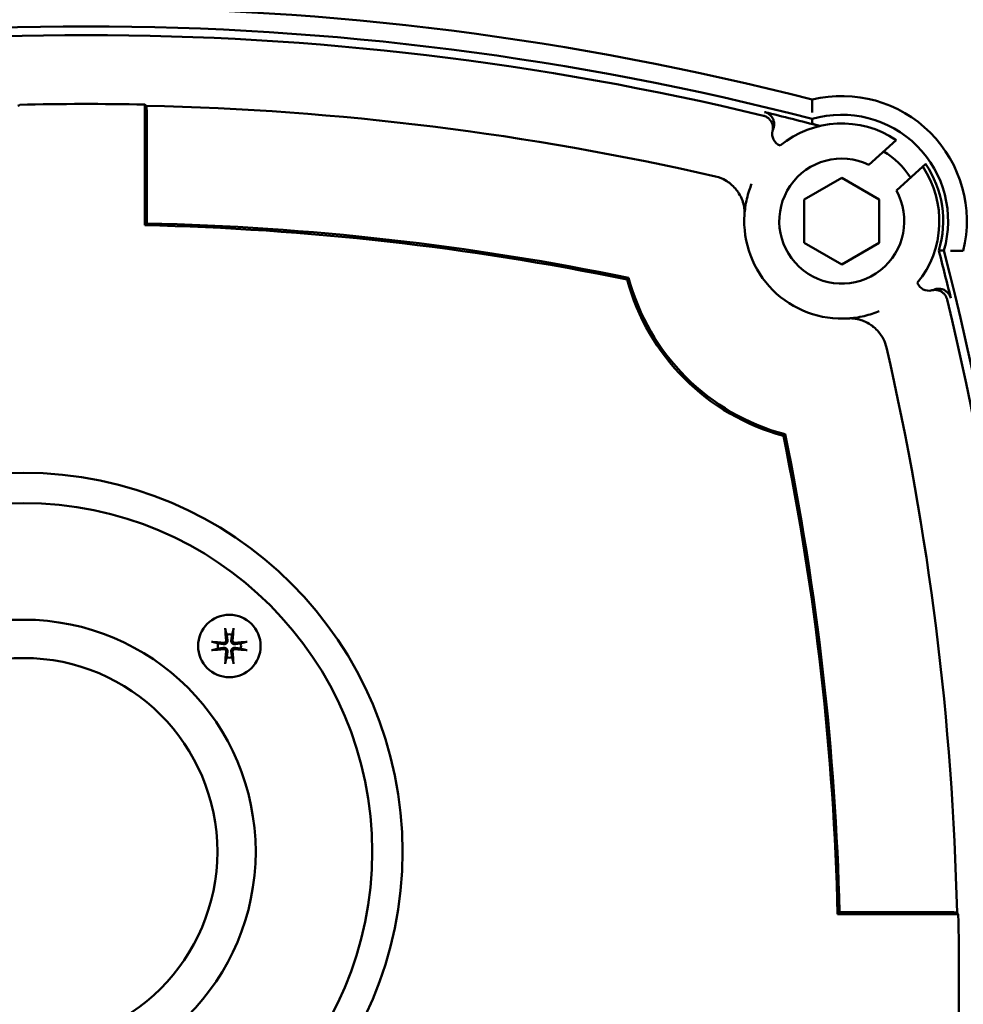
# Model space of a CAD drawing. Header units: millimetres. Extents: x -4813 to 10023, y -389 to 1491.
# Tile 31 of 36: x 1278 to 1353, y 794 to 873. Entities that reach past the tile are written whole.
import ezdxf

# ---------------------------------------------------------------- set-up
doc = ezdxf.new("R2010")
doc.units = ezdxf.units.MM
doc.header["$LTSCALE"] = 4
doc.layers.add('Видимый контур (ГОСТ)', color=7, linetype='Continuous', lineweight=50)
doc.layers.add('Размер (ГОСТ)', color=7, linetype='Continuous', lineweight=25)
doc.styles.add('Обычный текст (ГОСТ)', font='GOST Common Italic.ttf')
doc.dimstyles.new('Обычный (ГОСТ)', dxfattribs={"dimscale": 4, "dimtxt": 3.5, "dimasz": 3.5, "dimexe": 1, "dimexo": 0, "dimgap": 0.5, "dimtad": 1, "dimtxsty": 'Обычный текст (ГОСТ)', "dimblk": 'Filled-1', "dimcen": 0.09, "dimdle": 15, "dimclrd": 256, "dimclre": 256, "dimclrt": 256, "dimazin": 2, "dimtfac": 0.714286, "dimtdec": 3, "dimtmove": 0, "dimatfit": 3, "dimfxl": 1, "dimtolj": 1, "dimlwd": 25, "dimlwe": 25, "dimarcsym": 0})

# ---------------------------------------------------------------- blocks, each defined once
blk = doc.blocks.new('Filled-1')
at = {"color": 0}
for p, q in [((0, 0), (-1, 0.1429)), ((-1, 0.1429), (-1, -0.1429)), ((-1, 0), (0, 0)), ((-1, -0.1429), (0, 0))]:
    blk.add_line(p, q, dxfattribs=at)
at = {"color": 0, "flags": 128}
blk.add_lwpolyline([(-1, -0.1429), (0, 0), (-1, 0.1429), (-1, -0.1429)], dxfattribs=at)
at = {"color": 0}
blk.add_solid([(-1, -0.1429), (0, 0), (-1, 0.1429), (-1, -0.1429)], dxfattribs=at)
blk = doc.blocks.new('*D12')
at = {"layer": 'Defpoints', "color": 0, "linetype": 'Continuous', "transparency": 16777216}
for p in [(1218.989, 977.846), (1223.932, 697.846), (1464.257, 697.846)]:
    blk.add_point(p, dxfattribs=at)
at = {"layer": 'Размер (ГОСТ)', "linetype": 'Continuous', "lineweight": 25, "transparency": 16777216}
for p, q in [((1218.989, 977.846), (1468.257, 977.846)), ((1464.257, 963.846), (1464.257, 711.846)), ((1223.932, 697.846), (1468.257, 697.846))]:
    blk.add_line(p, q, dxfattribs=at)
at = {"layer": 'Размер (ГОСТ)', "linetype": 'Continuous', "lineweight": 25, "transparency": 16777216, "xscale": 14, "yscale": 14, "zscale": 14}
for p, rotation in [((1464.257, 977.846), 90), ((1464.257, 697.846), 270)]:
    blk.add_blockref('Filled-1', p, dxfattribs=dict(at, rotation=rotation))
at = {"layer": 'Размер (ГОСТ)', "linetype": 'Continuous', "lineweight": 25, "transparency": 16777216, "insert": (1448.257, 822.977), "char_height": 14, "attachment_point": 1, "rotation": 90, "style": 'Обычный текст (ГОСТ)'}
blk.add_mtext('\\A1;280', dxfattribs=at)

msp = doc.modelspace()

# ---------------------------------------------------------------- linework, layer by layer
at = {"layer": 'Видимый контур (ГОСТ)'}
for p, q in [((1287.802, 856.189), (1287.802, 865.842)), ((1287.959, 856.342), (1287.959, 865.081)), ((1345.713, 861.031), (1347.894, 863.003)), ((1350.021, 860.881), (1347.909, 858.972)), ((1350.021, 860.881), (1350.249, 861.088)), ((1350.249, 861.088), (1350.275, 861.111)), ((1340.549, 858.256), (1343.549, 859.988)), ((1343.549, 859.988), (1346.549, 858.256)), ((1340.549, 854.792), (1340.549, 858.256)), ((1346.549, 858.256), (1346.549, 854.792)), ((1343.549, 853.06), (1340.549, 854.792)), ((1346.549, 854.792), (1343.549, 853.06)), ((1352.86, 801.095), (1343.207, 801.095)), ((1352.1, 801.252), (1343.361, 801.252))]:
    msp.add_line(p, q, dxfattribs=at)
for centre, radius in [((1278.12, 806.095), 30.299), ((1278.12, 806.095), 27.87), ((1278.12, 806.095), 18.554), ((1294.571, 822.545), 2.5), ((1278.12, 806.095), 15.489)]:
    msp.add_circle(centre, radius, dxfattribs=at)
for centre, radius, start, end in [((1283.12, 640.782), 232.812, 75.55894, 104.44106), ((1283.12, 640.782), 231.313, 75.4619, 104.5381), ((1283.12, 640.782), 230.614, 76.41796, 103.58204), ((1343.549, 856.524), 10, 346.295, 103.705), ((1283.12, 640.782), 225.108, 88.80829, 91.35376), ((1283.12, 640.782), 225.012, 77.07808, 88.77107), ((1283.12, 640.782), 230.92, 75.28146, 76.41138), ((1343.549, 856.524), 8.5, 343.85219, 106.14781), ((1343.549, 856.524), 7.802, 56.15491, 129.30445), ((1338.982, 863.488), 1, 165.91166, 248.00204), ((1343.549, 856.524), 5, 64.35456, 29.31692), ((1343.549, 856.524), 6.5, 32.30526, 59.04235), ((1343.549, 856.524), 7.802, 320.69555, 33.955), ((1343.549, 856.524), 8.107, 343.09837, 34.26471), ((1343.549, 856.524), 7.802, 176.05023, 273.94977), ((1283.12, 640.782), 215.457, 78.41979, 88.75491), ((1283.12, 640.782), 215.614, 78.394, 88.71403), ((1127.808, 796.095), 230.92, 13.58862, 14.56518), ((1127.808, 796.095), 231.313, 345.4619, 14.5381), ((1343.549, 856.524), 17.644, 194.89473, 255.10527), ((1343.549, 856.524), 17.802, 195.20837, 254.79163), ((1350.513, 851.956), 1, 201.99796, 284.08834), ((1127.808, 796.095), 230.614, 346.41796, 13.58204), ((1127.808, 796.095), 225.012, 1.30999, 12.92192), ((1127.808, 796.095), 215.457, 1.32975, 11.58021), ((1127.808, 796.095), 215.614, 1.37057, 11.606), ((1294.571, 822.545), 0.935, 76.76803, 103.23197), ((1294.571, 822.545), 0.935, 166.76803, 193.23197), ((1294.571, 822.545), 0.935, 346.76803, 13.23197), ((1294.571, 822.545), 0.935, 256.76803, 283.23197), ((1127.808, 796.095), 225.108, 358.72727, 1.27273)]:
    msp.add_arc(centre, radius, start, end, dxfattribs=at)
for centre, major_axis, ratio, start_param, end_param in [((1557.14, 640.782), (-411.239, 0), 0.745659, 5.459143, 5.459621), ((1009.609, 640.782), (410.476, 0), 0.745659, 0.825643, 0.82612), ((4483.005, 103.511), (-3144.995, 760.212), 0.017458, 6.280337, 6.283042), ((590.537, 3995.979), (760.212, -3144.995), 0.017458, 0.000143, 0.002848), ((1294.732, 822.56), (0.398, -4.369), 0.087156, 4.375857, 4.608059), ((1294.41, 822.56), (0.398, 4.369), 0.087156, 4.816719, 5.048921), ((1294.556, 822.384), (-4.369, 0.398), 0.087156, 4.816719, 5.048921), ((1294.586, 822.384), (-4.369, -0.398), 0.087156, 4.375857, 4.608059), ((1294.556, 822.707), (4.369, 0.398), 0.087156, 4.375857, 4.608059), ((1294.732, 822.531), (-0.398, -4.369), 0.087156, 4.816719, 5.048921), ((1294.41, 822.531), (-0.398, 4.369), 0.087156, 4.375857, 4.608059), ((1294.586, 822.707), (4.369, -0.398), 0.087156, 4.816719, 5.048921), ((1127.808, 522.329), (0, 410.858), 0.745659, 5.458105, 5.458582)]:
    msp.add_ellipse(centre, major_axis=major_axis, ratio=ratio, start_param=start_param, end_param=end_param, dxfattribs=at)
for points, knots in [([(1341.18, 865.206), (1341.18, 865.28), (1341.179, 865.354), (1341.179, 865.426), (1341.179, 865.497), (1341.179, 865.565), (1341.178, 865.631), (1341.178, 865.753), (1341.179, 865.864), (1341.179, 865.956), (1341.179, 866.046), (1341.179, 866.118), (1341.18, 866.166), (1341.18, 866.214), (1341.18, 866.239), (1341.18, 866.239)], [-0.3199178, -0.3199178, -0.3199178, -0.3199178, -0.2977631, -0.2977631, -0.2977631, -0.2761456, -0.2761456, -0.2761456, -0.2363279, -0.2363279, -0.2363279, -0.1977356, -0.1977356, -0.1977356, -0.1597274, -0.1597274, -0.1597274, -0.1597274]), ([(1287.946, 865.742), (1287.95, 865.66), (1287.953, 865.559), (1287.958, 865.35), (1287.959, 865.205), (1287.959, 865.081)], [0.08033733, 0.08033733, 0.08033733, 0.08033733, 0.11124516, 0.11124516, 0.14826678, 0.14826678, 0.14826678, 0.14826678]), ([(1337.277, 864.947), (1337.32, 864.937), (1337.362, 864.924), (1337.402, 864.908), (1337.444, 864.892), (1337.484, 864.873), (1337.523, 864.851), (1337.559, 864.831), (1337.594, 864.809), (1337.628, 864.785), (1337.664, 864.758), (1337.699, 864.73), (1337.731, 864.699), (1337.763, 864.669), (1337.793, 864.637), (1337.821, 864.602), (1337.825, 864.597), (1337.83, 864.591), (1337.834, 864.585), (1337.855, 864.559), (1337.874, 864.531), (1337.892, 864.502), (1337.915, 864.464), (1337.936, 864.425), (1337.954, 864.385), (1337.972, 864.345), (1337.988, 864.303), (1338, 864.261), (1338.008, 864.234), (1338.015, 864.206), (1338.021, 864.178), (1338.024, 864.166), (1338.026, 864.153), (1338.028, 864.14), (1338.036, 864.096), (1338.04, 864.052), (1338.042, 864.007), (1338.042, 863.983), (1338.042, 863.959), (1338.041, 863.935), (1338.04, 863.89), (1338.035, 863.846), (1338.027, 863.803), (1338.023, 863.779), (1338.018, 863.755), (1338.012, 863.731)], [0, 0, 0, 0, 0.0131507, 0.0131507, 0.0131507, 0.0265704, 0.0265704, 0.0265704, 0.039041, 0.039041, 0.039041, 0.0524386, 0.0524386, 0.0524386, 0.0657509, 0.0657509, 0.0657509, 0.0679492, 0.0679492, 0.0679492, 0.078091, 0.078091, 0.078091, 0.0913637, 0.0913637, 0.0913637, 0.1047024, 0.1047024, 0.1047024, 0.1132354, 0.1132354, 0.1132354, 0.1171636, 0.1171636, 0.1171636, 0.1304983, 0.1304983, 0.1304983, 0.1377897, 0.1377897, 0.1377897, 0.1510989, 0.1510989, 0.1510989, 0.158413, 0.158413, 0.158413, 0.158413]), ([(1337.375, 865.238), (1337.417, 865.228), (1337.459, 865.214), (1337.5, 865.199), (1337.541, 865.182), (1337.581, 865.163), (1337.62, 865.142), (1337.657, 865.122), (1337.692, 865.1), (1337.725, 865.075), (1337.762, 865.049), (1337.796, 865.02), (1337.828, 864.99), (1337.86, 864.959), (1337.89, 864.927), (1337.918, 864.893), (1337.936, 864.87), (1337.954, 864.847), (1337.97, 864.823), (1337.977, 864.813), (1337.983, 864.803), (1337.989, 864.793), (1338.013, 864.755), (1338.033, 864.716), (1338.051, 864.676), (1338.069, 864.636), (1338.085, 864.594), (1338.097, 864.552), (1338.109, 864.512), (1338.119, 864.472), (1338.126, 864.431), (1338.13, 864.407), (1338.133, 864.384), (1338.135, 864.361), (1338.139, 864.317), (1338.14, 864.272), (1338.139, 864.228), (1338.138, 864.201), (1338.136, 864.175), (1338.132, 864.149), (1338.127, 864.105), (1338.119, 864.061), (1338.108, 864.018), (1338.097, 863.975), (1338.084, 863.934), (1338.067, 863.893), (1338.065, 863.887), (1338.063, 863.882), (1338.061, 863.877)], [0, 0, 0, 0, 0.0131231, 0.0131231, 0.0131231, 0.026556, 0.026556, 0.026556, 0.0390419, 0.0390419, 0.0390419, 0.0524591, 0.0524591, 0.0524591, 0.065738, 0.065738, 0.065738, 0.0745366, 0.0745366, 0.0745366, 0.0780855, 0.0780855, 0.0780855, 0.0913044, 0.0913044, 0.0913044, 0.1046633, 0.1046633, 0.1046633, 0.1171486, 0.1171486, 0.1171486, 0.1241958, 0.1241958, 0.1241958, 0.1375473, 0.1375473, 0.1375473, 0.1454765, 0.1454765, 0.1454765, 0.1588304, 0.1588304, 0.1588304, 0.1720568, 0.1720568, 0.1720568, 0.1738002, 0.1738002, 0.1738002, 0.1738002]), ([(1341.809, 864.129), (1341.636, 864.177), (1341.502, 864.215), (1341.336, 864.264), (1341.277, 864.282), (1341.21, 864.305), (1341.193, 864.312), (1341.192, 864.315), (1341.192, 864.316), (1341.192, 864.316)], [0.7213062, 0.7213062, 0.7213062, 0.7213062, 0.76212863, 0.76212863, 0.78978274, 0.78978274, 0.80978742, 0.80978742, 0.81078712, 0.81078712, 0.81078712, 0.81078712]), ([(1333.438, 860.096), (1333.774, 860.019), (1334.042, 859.895), (1334.539, 859.612), (1334.812, 859.386), (1335.049, 859.11), (1335.059, 859.098), (1335.069, 859.086)], [0, 0, 0, 0, 0.1033349, 0.1033349, 0.2698471, 0.2698471, 0.2772832, 0.2772832, 0.2772832, 0.2772832]), ([(1335.069, 859.086), (1335.05, 859.075), (1335.032, 859.065), (1335.011, 859.053), (1335.009, 859.052), (1335.008, 859.051)], [0.175652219, 0.175652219, 0.175652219, 0.175652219, 0.181301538, 0.181301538, 0.181870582, 0.181870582, 0.181870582, 0.181870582]), ([(1335.069, 859.086), (1335.163, 858.974), (1335.249, 858.856), (1335.428, 858.567), (1335.513, 858.393), (1335.611, 858.138), (1335.641, 858.046), (1335.678, 857.915), (1335.69, 857.868), (1335.705, 857.802), (1335.71, 857.779), (1335.716, 857.747), (1335.719, 857.735), (1335.724, 857.71), (1335.726, 857.698), (1335.727, 857.693)], [0.1651191, 0.1651191, 0.1651191, 0.1651191, 0.2090169, 0.2090169, 0.2709063, 0.2709063, 0.305711, 0.305711, 0.3254567, 0.3254567, 0.3370885, 0.3370885, 0.3442331, 0.3442331, 0.3556052, 0.3556052, 0.3556052, 0.3556052]), ([(1335.766, 857.061), (1335.779, 857.249), (1335.799, 857.436), (1335.858, 857.854), (1335.902, 858.084), (1335.955, 858.311), (1336.007, 858.53), (1336.068, 858.746), (1336.198, 859.143), (1336.265, 859.323), (1336.339, 859.502)], [-10.34659, -10.34659, -10.34659, -10.34659, -8.127802, -8.127802, -5.34414, -5.34414, -5.34414, -2.67207, -2.67207, -0.400478, -0.400478, -0.400478, -0.400478]), ([(1335.727, 857.693), (1335.744, 857.62), (1335.761, 857.52), (1335.772, 857.348), (1335.773, 857.294), (1335.773, 857.207), (1335.772, 857.179), (1335.77, 857.134), (1335.77, 857.12), (1335.768, 857.09), (1335.767, 857.076), (1335.766, 857.061)], [0.000512, 0.000512, 0.000512, 0.000512, 0.1573396, 0.1573396, 0.2152121, 0.2152121, 0.2378011, 0.2378011, 0.2470612, 0.2470612, 0.2553991, 0.2553991, 0.2553991, 0.2553991]), ([(1352.232, 854.154), (1352.306, 854.154), (1352.38, 854.154), (1352.452, 854.153), (1352.522, 854.153), (1352.591, 854.153), (1352.657, 854.153), (1352.779, 854.153), (1352.889, 854.153), (1352.982, 854.153), (1353.072, 854.153), (1353.143, 854.154), (1353.192, 854.154), (1353.24, 854.154), (1353.265, 854.154), (1353.265, 854.154)], [-0.3199097, -0.3199097, -0.3199097, -0.3199097, -0.2977492, -0.2977492, -0.2977492, -0.2761323, -0.2761323, -0.2761323, -0.2363176, -0.2363176, -0.2363176, -0.1977272, -0.1977272, -0.1977272, -0.1597195, -0.1597195, -0.1597195, -0.1597195]), ([(1350.757, 850.986), (1350.8, 850.997), (1350.843, 851.005), (1350.887, 851.01), (1350.931, 851.015), (1350.975, 851.017), (1351.019, 851.016), (1351.061, 851.015), (1351.102, 851.012), (1351.144, 851.006), (1351.164, 851.003), (1351.184, 851), (1351.204, 850.995), (1351.247, 850.986), (1351.29, 850.975), (1351.332, 850.96), (1351.373, 850.945), (1351.414, 850.928), (1351.454, 850.908), (1351.472, 850.898), (1351.491, 850.888), (1351.509, 850.878), (1351.544, 850.857), (1351.579, 850.834), (1351.611, 850.809), (1351.646, 850.781), (1351.679, 850.752), (1351.711, 850.72), (1351.742, 850.689), (1351.771, 850.655), (1351.798, 850.62), (1351.824, 850.584), (1351.849, 850.547), (1351.871, 850.508), (1351.883, 850.487), (1351.894, 850.466), (1351.904, 850.445), (1351.923, 850.405), (1351.94, 850.364), (1351.953, 850.322), (1351.961, 850.299), (1351.967, 850.275), (1351.973, 850.252)], [0, 0, 0, 0, 0.0132396, 0.0132396, 0.0132396, 0.0265969, 0.0265969, 0.0265969, 0.039117, 0.039117, 0.039117, 0.0452696, 0.0452696, 0.0452696, 0.0585896, 0.0585896, 0.0585896, 0.0718988, 0.0718988, 0.0718988, 0.0782218, 0.0782218, 0.0782218, 0.090561, 0.090561, 0.090561, 0.1039674, 0.1039674, 0.1039674, 0.1173003, 0.1173003, 0.1173003, 0.1306784, 0.1306784, 0.1306784, 0.1378586, 0.1378586, 0.1378586, 0.1511318, 0.1511318, 0.1511318, 0.1584169, 0.1584169, 0.1584169, 0.1584169]), ([(1350.902, 851.035), (1350.943, 851.052), (1350.984, 851.067), (1351.027, 851.078), (1351.07, 851.09), (1351.113, 851.099), (1351.157, 851.105), (1351.198, 851.11), (1351.24, 851.113), (1351.281, 851.114), (1351.317, 851.114), (1351.352, 851.112), (1351.386, 851.109), (1351.431, 851.105), (1351.474, 851.098), (1351.517, 851.088), (1351.56, 851.078), (1351.603, 851.065), (1351.644, 851.049), (1351.65, 851.047), (1351.656, 851.045), (1351.662, 851.042), (1351.704, 851.026), (1351.744, 851.007), (1351.783, 850.985), (1351.805, 850.972), (1351.827, 850.959), (1351.848, 850.944), (1351.885, 850.92), (1351.92, 850.892), (1351.954, 850.863), (1351.965, 850.853), (1351.976, 850.842), (1351.987, 850.832), (1352.019, 850.801), (1352.048, 850.768), (1352.076, 850.733), (1352.103, 850.698), (1352.128, 850.661), (1352.151, 850.623), (1352.154, 850.619), (1352.156, 850.614), (1352.159, 850.61), (1352.181, 850.571), (1352.201, 850.531), (1352.218, 850.49), (1352.234, 850.45), (1352.248, 850.408), (1352.259, 850.366), (1352.261, 850.36), (1352.262, 850.355), (1352.264, 850.349)], [0, 0, 0, 0, 0.013227, 0.013227, 0.013227, 0.0265971, 0.0265971, 0.0265971, 0.0391179, 0.0391179, 0.0391179, 0.0496635, 0.0496635, 0.0496635, 0.0630021, 0.0630021, 0.0630021, 0.0763176, 0.0763176, 0.0763176, 0.0782233, 0.0782233, 0.0782233, 0.0915966, 0.0915966, 0.0915966, 0.0993611, 0.0993611, 0.0993611, 0.1127734, 0.1127734, 0.1127734, 0.1173021, 0.1173021, 0.1173021, 0.1306407, 0.1306407, 0.1306407, 0.1440156, 0.1440156, 0.1440156, 0.145553, 0.145553, 0.145553, 0.1589521, 0.1589521, 0.1589521, 0.1720823, 0.1720823, 0.1720823, 0.1738043, 0.1738043, 0.1738043, 0.1738043]), ([(1346.528, 849.313), (1346.349, 849.239), (1346.168, 849.172), (1345.772, 849.042), (1345.556, 848.981), (1345.337, 848.93), (1345.109, 848.876), (1344.879, 848.833), (1344.462, 848.773), (1344.275, 848.754), (1344.087, 848.741)], [-10.510987, -10.510987, -10.510987, -10.510987, -8.239394, -8.239394, -5.567324, -5.567324, -5.567324, -2.783662, -2.783662, -0.564875, -0.564875, -0.564875, -0.564875]), ([(1344.087, 848.741), (1344.102, 848.742), (1344.117, 848.743), (1344.149, 848.744), (1344.165, 848.745), (1344.207, 848.747), (1344.231, 848.747), (1344.301, 848.748), (1344.344, 848.747), (1344.519, 848.739), (1344.631, 848.721), (1344.719, 848.701)], [0, 0, 0, 0, 0.0045579, 0.0045579, 0.0103664, 0.0103664, 0.0211027, 0.0211027, 0.0488212, 0.0488212, 0.1578093, 0.1578093, 0.1578093, 0.1578093]), ([(1344.719, 848.701), (1344.722, 848.701), (1344.728, 848.7), (1344.749, 848.695), (1344.767, 848.692), (1344.826, 848.68), (1344.875, 848.668), (1345.023, 848.63), (1345.154, 848.591), (1345.488, 848.456), (1345.698, 848.348), (1345.975, 848.153), (1346.046, 848.099), (1346.112, 848.043)], [0.0000188, 0.0000188, 0.0000188, 0.0000188, 0.0071099, 0.0071099, 0.0188583, 0.0188583, 0.0402738, 0.0402738, 0.0827562, 0.0827562, 0.1381384, 0.1381384, 0.1586468, 0.1586468, 0.1586468, 0.1586468]), ([(1346.076, 847.982), (1346.078, 847.984), (1346.079, 847.986), (1346.09, 848.006), (1346.101, 848.025), (1346.112, 848.043)], [-0.000649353, -0.000649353, -0.000649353, -0.000649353, 0, 0, 0.006448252, 0.006448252, 0.006448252, 0.006448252]), ([(1346.112, 848.043), (1346.244, 847.933), (1346.372, 847.808), (1346.644, 847.485), (1346.775, 847.288), (1346.992, 846.858), (1347.069, 846.642), (1347.122, 846.413)], [0.098128, 0.098128, 0.098128, 0.098128, 0.1410481, 0.1410481, 0.1959258, 0.1959258, 0.2527583, 0.2527583, 0.2527583, 0.2527583]), ([(1294.263, 823.798), (1294.261, 823.805), (1294.259, 823.814), (1294.256, 823.836), (1294.253, 823.853), (1294.249, 823.885), (1294.247, 823.906), (1294.244, 823.938), (1294.242, 823.955), (1294.241, 823.97)], [0.0478659, 0.0478659, 0.0478659, 0.0478659, 0.05208337, 0.05208337, 0.05727876, 0.05727876, 0.06252381, 0.06252381, 0.06703089, 0.06703089, 0.06703089, 0.06703089]), ([(1294.901, 823.97), (1294.9, 823.955), (1294.898, 823.938), (1294.895, 823.906), (1294.893, 823.885), (1294.889, 823.853), (1294.887, 823.836), (1294.883, 823.814), (1294.881, 823.805), (1294.879, 823.798)], [0.01643552, 0.01643552, 0.01643552, 0.01643552, 0.02094259, 0.02094259, 0.02618765, 0.02618765, 0.03138303, 0.03138303, 0.0356005, 0.0356005, 0.0356005, 0.0356005]), ([(1293.146, 822.875), (1293.161, 822.874), (1293.179, 822.873), (1293.211, 822.87), (1293.231, 822.868), (1293.263, 822.863), (1293.28, 822.861), (1293.302, 822.857), (1293.311, 822.855), (1293.318, 822.853)], [0.01643552, 0.01643552, 0.01643552, 0.01643552, 0.02094259, 0.02094259, 0.02618765, 0.02618765, 0.03138303, 0.03138303, 0.0356005, 0.0356005, 0.0356005, 0.0356005]), ([(1294.421, 822.99), (1294.426, 822.956), (1294.424, 822.92), (1294.41, 822.867), (1294.402, 822.845), (1294.379, 822.804), (1294.364, 822.785), (1294.332, 822.753), (1294.312, 822.738), (1294.271, 822.715), (1294.249, 822.706), (1294.197, 822.693), (1294.16, 822.691), (1294.126, 822.695)], [0.1157055, 0.1157055, 0.1157055, 0.1157055, 0.1265746, 0.1265746, 0.13336881, 0.13336881, 0.14016301, 0.14016301, 0.14695722, 0.14695722, 0.15375143, 0.15375143, 0.16462053, 0.16462053, 0.16462053, 0.16462053]), ([(1294.312, 822.981), (1294.314, 822.96), (1294.312, 822.938), (1294.299, 822.897), (1294.288, 822.878), (1294.262, 822.847), (1294.245, 822.833), (1294.207, 822.813), (1294.185, 822.807), (1294.156, 822.804), (1294.146, 822.803), (1294.136, 822.804)], [0, 0, 0, 0, 0.00610592, 0.00610592, 0.01221184, 0.01221184, 0.01830671, 0.01830671, 0.02440159, 0.02440159, 0.02728319, 0.02728319, 0.02728319, 0.02728319]), ([(1295.016, 822.695), (1294.982, 822.691), (1294.945, 822.693), (1294.893, 822.706), (1294.871, 822.715), (1294.83, 822.738), (1294.81, 822.753), (1294.778, 822.785), (1294.764, 822.804), (1294.741, 822.845), (1294.732, 822.867), (1294.719, 822.92), (1294.716, 822.956), (1294.721, 822.99)], [0.1157055, 0.1157055, 0.1157055, 0.1157055, 0.1265746, 0.1265746, 0.13336881, 0.13336881, 0.14016301, 0.14016301, 0.14695722, 0.14695722, 0.15375143, 0.15375143, 0.16462053, 0.16462053, 0.16462053, 0.16462053]), ([(1295.006, 822.804), (1294.986, 822.803), (1294.964, 822.805), (1294.923, 822.818), (1294.904, 822.829), (1294.873, 822.855), (1294.859, 822.872), (1294.838, 822.91), (1294.832, 822.931), (1294.829, 822.961), (1294.829, 822.971), (1294.83, 822.981)], [0, 0, 0, 0, 0.00610592, 0.00610592, 0.01221184, 0.01221184, 0.01830671, 0.01830671, 0.02440159, 0.02440159, 0.02728319, 0.02728319, 0.02728319, 0.02728319]), ([(1295.824, 822.853), (1295.831, 822.855), (1295.84, 822.857), (1295.862, 822.861), (1295.879, 822.863), (1295.911, 822.868), (1295.931, 822.87), (1295.964, 822.873), (1295.981, 822.874), (1295.996, 822.875)], [0.0478659, 0.0478659, 0.0478659, 0.0478659, 0.05208337, 0.05208337, 0.05727876, 0.05727876, 0.06252381, 0.06252381, 0.06703089, 0.06703089, 0.06703089, 0.06703089]), ([(1293.318, 822.238), (1293.311, 822.236), (1293.302, 822.234), (1293.28, 822.23), (1293.263, 822.227), (1293.231, 822.223), (1293.211, 822.221), (1293.179, 822.218), (1293.161, 822.217), (1293.146, 822.216)], [0.0478659, 0.0478659, 0.0478659, 0.0478659, 0.05208337, 0.05208337, 0.05727876, 0.05727876, 0.06252381, 0.06252381, 0.06703089, 0.06703089, 0.06703089, 0.06703089]), ([(1294.126, 822.395), (1294.16, 822.4), (1294.197, 822.398), (1294.249, 822.384), (1294.271, 822.376), (1294.312, 822.353), (1294.332, 822.338), (1294.364, 822.306), (1294.379, 822.287), (1294.402, 822.246), (1294.41, 822.224), (1294.424, 822.171), (1294.426, 822.134), (1294.421, 822.1)], [0.1157055, 0.1157055, 0.1157055, 0.1157055, 0.1265746, 0.1265746, 0.13336881, 0.13336881, 0.14016301, 0.14016301, 0.14695722, 0.14695722, 0.15375143, 0.15375143, 0.16462053, 0.16462053, 0.16462053, 0.16462053]), ([(1294.136, 822.286), (1294.156, 822.288), (1294.178, 822.286), (1294.219, 822.273), (1294.238, 822.262), (1294.27, 822.236), (1294.284, 822.219), (1294.304, 822.181), (1294.31, 822.16), (1294.313, 822.13), (1294.313, 822.12), (1294.312, 822.11)], [0, 0, 0, 0, 0.00610858, 0.00610858, 0.01221716, 0.01221716, 0.01830937, 0.01830937, 0.02440159, 0.02440159, 0.02728313, 0.02728313, 0.02728313, 0.02728313]), ([(1294.721, 822.1), (1294.716, 822.134), (1294.719, 822.171), (1294.732, 822.224), (1294.741, 822.246), (1294.764, 822.287), (1294.778, 822.306), (1294.81, 822.338), (1294.83, 822.353), (1294.871, 822.376), (1294.893, 822.384), (1294.945, 822.398), (1294.982, 822.4), (1295.016, 822.395)], [0.1157055, 0.1157055, 0.1157055, 0.1157055, 0.1265746, 0.1265746, 0.13336881, 0.13336881, 0.14016301, 0.14016301, 0.14695722, 0.14695722, 0.15375143, 0.15375143, 0.16462053, 0.16462053, 0.16462053, 0.16462053]), ([(1294.83, 822.11), (1294.828, 822.13), (1294.831, 822.152), (1294.844, 822.193), (1294.854, 822.213), (1294.88, 822.244), (1294.897, 822.258), (1294.936, 822.278), (1294.957, 822.284), (1294.986, 822.287), (1294.996, 822.287), (1295.006, 822.286)], [0, 0, 0, 0, 0.00610592, 0.00610592, 0.01221184, 0.01221184, 0.01830671, 0.01830671, 0.02440159, 0.02440159, 0.02728319, 0.02728319, 0.02728319, 0.02728319]), ([(1295.996, 822.216), (1295.981, 822.217), (1295.964, 822.218), (1295.931, 822.221), (1295.911, 822.223), (1295.879, 822.227), (1295.862, 822.23), (1295.84, 822.234), (1295.831, 822.236), (1295.824, 822.238)], [0.01643552, 0.01643552, 0.01643552, 0.01643552, 0.02094259, 0.02094259, 0.02618765, 0.02618765, 0.03138303, 0.03138303, 0.0356005, 0.0356005, 0.0356005, 0.0356005]), ([(1294.241, 821.121), (1294.242, 821.136), (1294.244, 821.153), (1294.247, 821.185), (1294.249, 821.206), (1294.253, 821.238), (1294.256, 821.255), (1294.259, 821.276), (1294.261, 821.286), (1294.263, 821.292)], [0.01643552, 0.01643552, 0.01643552, 0.01643552, 0.02094259, 0.02094259, 0.02618765, 0.02618765, 0.03138303, 0.03138303, 0.0356005, 0.0356005, 0.0356005, 0.0356005]), ([(1294.879, 821.292), (1294.881, 821.286), (1294.883, 821.276), (1294.887, 821.255), (1294.889, 821.238), (1294.893, 821.206), (1294.895, 821.185), (1294.898, 821.153), (1294.9, 821.136), (1294.901, 821.121)], [0.0478659, 0.0478659, 0.0478659, 0.0478659, 0.05208337, 0.05208337, 0.05727876, 0.05727876, 0.06252381, 0.06252381, 0.06703089, 0.06703089, 0.06703089, 0.06703089]), ([(1352.1, 801.252), (1352.223, 801.252), (1352.368, 801.25), (1352.578, 801.246), (1352.679, 801.243), (1352.761, 801.239)], [0.44459589, 0.44459589, 0.44459589, 0.44459589, 0.48161921, 0.48161921, 0.51252862, 0.51252862, 0.51252862, 0.51252862])]:
    msp.add_open_spline(points, degree=3, knots=knots, dxfattribs=at)
for points in [[(1341.185, 864.688), (1341.187, 864.566), (1341.189, 864.441), (1341.192, 864.316)], [(1351.714, 854.16), (1351.58, 854.162), (1351.443, 854.164), (1351.306, 854.167)], [(1326.371, 851.854), (1326.413, 851.899), (1326.456, 851.944), (1326.498, 851.988)], [(1338.879, 839.346), (1338.924, 839.388), (1338.969, 839.43), (1339.014, 839.472)]]:
    msp.add_open_spline(points, degree=3, dxfattribs=at)
for points, weights in [([(1287.802, 856.189), (1287.881, 856.266), (1287.959, 856.342)], [0.999999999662, 0.999999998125, 0.999999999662]), ([(1294.263, 823.798), (1294.318, 823.6), (1294.357, 823.456)], [1.00329461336, 1.01453007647, 1]), ([(1294.785, 823.456), (1294.825, 823.6), (1294.879, 823.798)], [1, 1.01453008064, 1.00329461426]), ([(1293.661, 822.759), (1293.517, 822.799), (1293.318, 822.853)], [1, 1.01453007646, 1.00329461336]), ([(1294.357, 823.456), (1294.4, 823.146), (1294.421, 822.99)], [1, 1.44094764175, 1.84165152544]), ([(1294.721, 822.99), (1294.742, 823.146), (1294.785, 823.456)], [1.84165152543, 1.44094764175, 1]), ([(1295.824, 822.853), (1295.626, 822.799), (1295.481, 822.759)], [1.00329461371, 1.01453007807, 1]), ([(1293.318, 822.238), (1293.517, 822.292), (1293.661, 822.331)], [1.00329461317, 1.01453007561, 1]), ([(1294.126, 822.695), (1293.971, 822.717), (1293.661, 822.759)], [1.84165152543, 1.44094764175, 1]), ([(1293.661, 822.331), (1293.971, 822.374), (1294.126, 822.395)], [1, 1.44094764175, 1.84165152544]), ([(1294.421, 822.1), (1294.4, 821.945), (1294.357, 821.635)], [1.84165152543, 1.44094764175, 1]), ([(1294.785, 821.635), (1294.742, 821.945), (1294.721, 822.1)], [1, 1.44094764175, 1.84165152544]), ([(1295.481, 822.759), (1295.171, 822.717), (1295.016, 822.695)], [1, 1.44094764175, 1.84165152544]), ([(1295.016, 822.395), (1295.171, 822.374), (1295.481, 822.331)], [1.84165152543, 1.44094764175, 1]), ([(1295.481, 822.331), (1295.626, 822.292), (1295.824, 822.238)], [1, 1.014530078, 1.00329461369]), ([(1294.357, 821.635), (1294.318, 821.491), (1294.263, 821.292)], [1, 1.01453007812, 1.00329461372]), ([(1294.879, 821.292), (1294.825, 821.491), (1294.785, 821.635)], [1.00329461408, 1.01453007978, 1]), ([(1343.207, 801.095), (1343.284, 801.173), (1343.361, 801.252)], [1.00000000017, 1.00000000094, 1.00000000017])]:
    msp.add_rational_spline(points, weights, degree=2, dxfattribs=at)

# ---------------------------------------------------------------- dimensions: what is measured, and where the dimension line sits
at = {"layer": 'Размер (ГОСТ)', "linetype": 'Continuous', "lineweight": 25}
dim = msp.add_linear_dim(base=(1464.257, 697.846), p1=(1218.989, 977.846), p2=(1223.932, 697.846), angle=90, dimstyle='Обычный (ГОСТ)', override={"dimgap": 0.5, "dimdec": 2, "dimtol": 0, "dimlim": 0, "dimtp": 0, "dimtm": 0, "dimtdec": 3, "dimtofl": 0, "dimatfit": 1}, dxfattribs=at)
dim.commit()
dim.dimension.update_dxf_attribs({"geometry": '*D12', "text_midpoint": (1464.257, 837.846), "dimtype": 160})

doc.saveas('drawing.dxf')
